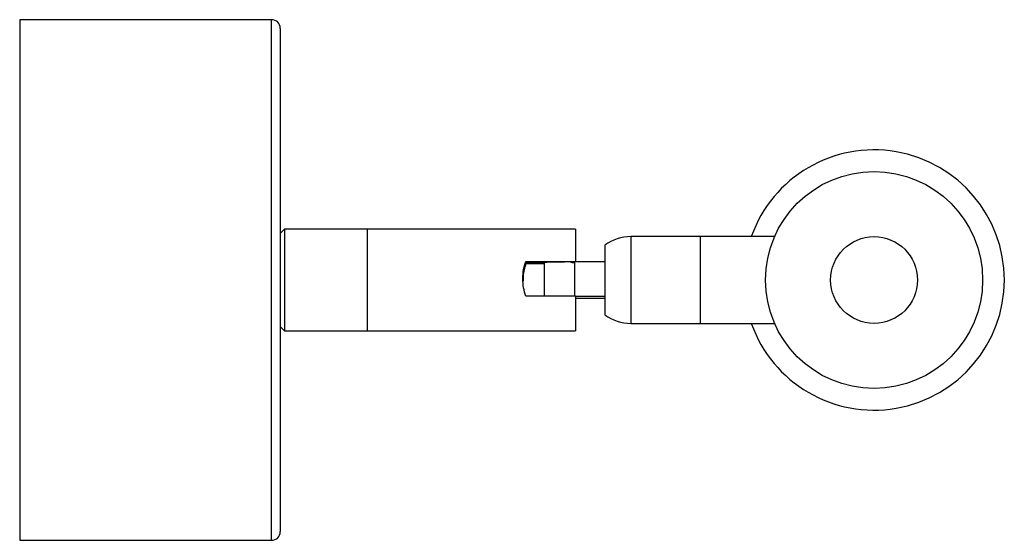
# Paper-space layout '_Superior' of a CAD drawing. Header units: millimetres. Extents: x -275 to -162, y -24 to 36.
import ezdxf

# ---------------------------------------------------------------- set-up
doc = ezdxf.new("R2010")
doc.units = ezdxf.units.MM

psp = doc.layouts.new('_Superior')

# ---------------------------------------------------------------- linework, layer by layer
at = {"color": 7, "linetype": 'Continuous', "lineweight": 25}
for p, q in [((-246.16, 36), (-275.16, 36)), ((-275.16, 36), (-275.16, -24)), ((-245.16, 35), (-245.16, -23)), ((-244.66, 11.85), (-245.16, 11.35)), ((-211.16, 11.85), (-244.66, 11.85)), ((-244.66, 11.85), (-244.66, 0.15)), ((-235.16, 11.85), (-235.16, 0.15)), ((-211.16, 11.85), (-211.16, 8.08)), ((-188.24, 11), (-204.78, 11)), ((-196.78, 1), (-196.78, 11)), ((-207.78, 10), (-207.78, 2)), ((-216.88, 8.09), (-216.88, 8.12)), ((-216.88, 8.12), (-211.16, 8.12)), ((-216.88, 8.09), (-212.41, 8.09)), ((-214.78, 8), (-214.78, 4.12)), ((-212.41, 8.07), (-212.41, 8.09)), ((-207.78, 8.08), (-211.78, 8.08)), ((-211.28, 8.01), (-211.28, 4.14)), ((-216.88, 7.88), (-216.88, 7.91)), ((-214.78, 7.91), (-216.88, 7.91)), ((-214.78, 7.88), (-216.88, 7.88)), ((-211.16, 4.12), (-216.88, 4.12)), ((-211.16, 4.12), (-211.16, 0.15)), ((-207.78, 4.08), (-211.16, 4.08)), ((-211.16, 3.92), (-207.78, 3.92)), ((-245.16, 0.65), (-244.66, 0.15)), ((-244.66, 0.15), (-211.16, 0.15)), ((-204.78, 1), (-188.24, 1)), ((-275.16, -24), (-246.16, -24))]:
    psp.add_line(p, q, dxfattribs=at)
at = {"color": 8, "linetype": 'Continuous', "lineweight": 25}
for p, q in [((-246.16, -24), (-246.16, 36)), ((-204.78, 11), (-204.78, 1))]:
    psp.add_line(p, q, dxfattribs=at)
at = {"color": 7, "linetype": 'Continuous', "lineweight": 25}
for radius in [12.5, 5]:
    psp.add_circle((-176.78, 6), radius, dxfattribs=at)
for centre, radius, start, end in [((-246.16, 35), 1, 0, 90), ((-176.78, 6), 15, 199.4712, 160.5288), ((-204.78, 6), 5, 90, 126.8699), ((-212.39, -26.42), 34.5, 88.9888, 93.974), ((-204.78, 6), 5, 233.1301, 270), ((-246.16, -23), 1, 270, 0)]:
    psp.add_arc(centre, radius, start, end, dxfattribs=at)
for points, knots in [([(-216.88, 4.12), (-216.99, 4.44), (-217.08, 4.76), (-217.19, 5.44), (-217.22, 5.79), (-217.22, 6.3), (-217.22, 6.47), (-217.19, 6.82), (-217.17, 6.99), (-217.08, 7.49), (-216.99, 7.81), (-216.88, 8.12)], [0, 0, 0, 0, 0.25, 0.25, 0.5, 0.5, 0.625, 0.625, 0.75, 0.75, 1, 1, 1, 1]), ([(-217.19, 6.1), (-217.2, 6.28), (-217.23, 6.86), (-217.07, 7.54), (-216.92, 7.99), (-216.88, 8.09)], [0, 0, 0, 0, 0.247046, 0.837916, 1, 1, 1, 1]), ([(-216.88, 7.91), (-217.01, 7.51), (-217.2, 6.87), (-217.19, 6.16), (-217.19, 5.9)], [0, 0, 0, 0, 0.622634, 1, 1, 1, 1]), ([(-216.88, 7.88), (-217.03, 7.41), (-217.23, 6.76), (-217.19, 6.07), (-217.18, 5.87)], [0, 0, 0, 0, 0.71258, 1, 1, 1, 1])]:
    psp.add_open_spline(points, degree=3, knots=knots, dxfattribs=at)
psp.add_open_spline([(-211.78, 8.08), (-211.62, 8.04), (-211.45, 8.01), (-211.28, 8.01)], degree=3, dxfattribs=at)

doc.saveas('drawing.dxf')
